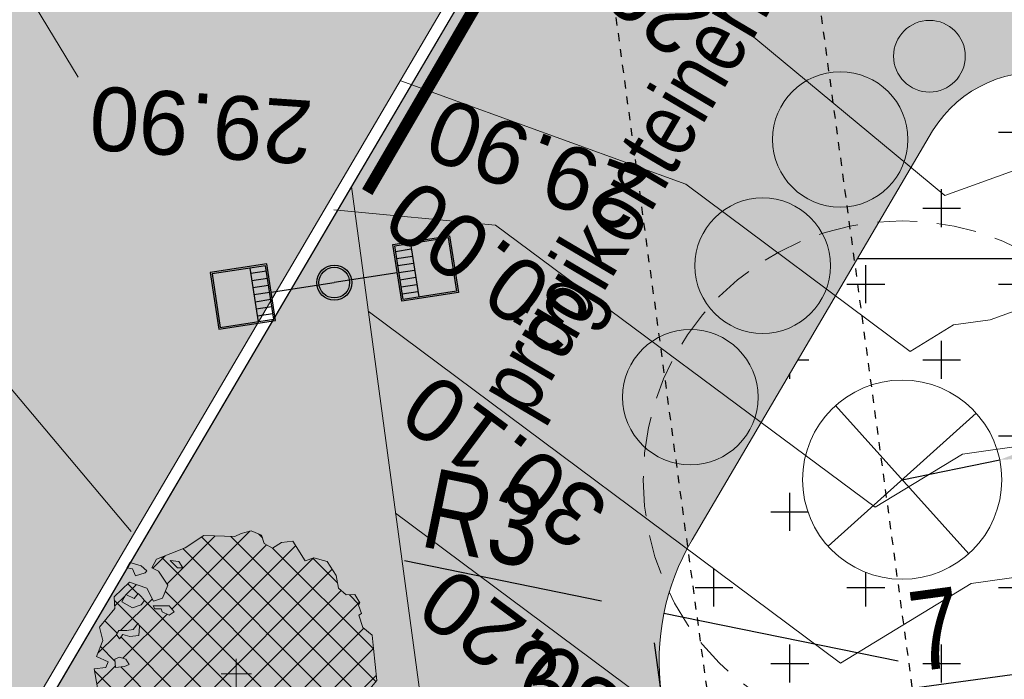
# Model space of a CAD drawing. Header units: metres. Extents: x 737835 to 905050, y 6570742 to 6590316.
# Tile 58 of 64: x 737965 to 737977, y 6590161 to 6590169. Entities that reach past the tile are written whole.
import ezdxf

# ---------------------------------------------------------------- set-up
doc = ezdxf.new("R2010")
doc.units = ezdxf.units.M
doc.header["$LTSCALE"] = 0.5
doc.linetypes.add('DASHED', pattern=[0.75, 0.5, -0.25])
for name, color, linetype in [('_Polka haljastus viirutus', 7, 'Continuous'), ('_Polka puud RG', 7, 'Continuous'), ('_Polka puud_tekst', 7, 'Continuous'), ('_Polka puude viirutus', 7, 'Continuous'), ('AR_hoone', 7, 'Continuous'), ('AS_prügikonteiner', 7, 'Continuous')]:
    doc.layers.add(name, color=color, linetype=linetype)
for name, color, linetype, lineweight in [('AR_ventkorstnad', 7, 'Continuous', 0), ('AS_asfalttee sõiduauto', 9, 'Continuous', 0), ('AS_haljastus_muru', 63, 'Continuous', 5), ('AS_metall-leht ääris 0cm', 164, 'Continuous', 15), ('AS_mõõdud', 7, 'Continuous', 0), ('AS_sillutiskivi RG', 9, 'Continuous', 0), ('AS_tekst', 7, 'Continuous', 0), ('AS_tänavavalgustid', 222, 'Continuous', 13), ('AS_välimoobel RG', 252, 'Continuous', 0), ('AS_äärekivi 10cm', 7, 'Continuous', 13), ('AS_äärekivi 2cm', 7, 'Continuous', 13), ('TM-vertikaal', 5, 'Continuous', 35), ('TM-vertikaal-181548', 5, 'Continuous', 35)]:
    doc.layers.add(name, color=color, linetype=linetype, lineweight=lineweight)
doc.styles.add('GENERATED_STYLE_1', font='ARIALN.TTF')
doc.styles.add('Style-Arial Narrow', font='ARIALN.TTF')
doc.styles.add('TM_TXT', font='swissl.ttf')
doc.dimstyles.new('ISO-25', dxfattribs={"dimtxt": 2.5, "dimasz": 2.5, "dimexe": 1.25, "dimexo": 0.625, "dimtad": 1, "dimdec": 1, "dimtxsty": 'Standard', "dimcen": 2.5, "dimadec": 0, "dimazin": 0, "dimtfac": 1, "dimtdec": 1, "dimtmove": 0, "dimatfit": 3, "dimfxl": 1, "dimarcsym": 0})

# ---------------------------------------------------------------- blocks, each defined once
blk = doc.blocks.new('moolok')
at = {"layer": 'AS_välimoobel RG'}
h = blk.add_hatch(color=256, dxfattribs=at)
h.dxf.hatch_style = 1
h.set_gradient(color1=(147, 149, 152), tint=1, name='INVSPHERICAL')
edge = h.paths.add_edge_path()
edge.add_arc((737969.4937283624, 6590171.290385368), 0.85, 0, 360)
at = {"layer": 'AS_välimoobel RG', "color": 7, "lineweight": 0}
blk.add_circle((737969.4937283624, 6590171.290385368), 0.85, dxfattribs=at)
blk = doc.blocks.new('plan.puu')
at = {"layer": '_Polka puude viirutus', "true_color": 0x186722, "transparency": 33554556}
h = blk.add_hatch(dxfattribs=at)
h.set_pattern_fill('ANSI37', color=99, scale=100)
h.set_pattern_definition([(45, (0, 0), (-224.5064030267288, 224.5064030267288), []), (135, (0, 0), (-224.5064030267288, -224.5064030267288), [])])
h.paths.add_polyline_path([(531547131.0800123, 6576230727.58263), (531547201.9387628, 6576230791.863492), (531547289.2333646, 6576231281.232969), (531547117.8106363, 6576231302.248141), (531547083.1320561, 6576231390.206569), (531547256.7095501, 6576231469.794425), (531547159.3865925, 6576231706.009199), (531547211.1648484, 6576231903.551799), (531546983.1609042, 6576232184.761047), (531546994.1974185, 6576232358.327894), (531546761.2165702, 6576232577.908025), (531546503.3370057, 6576232489.339022), (531546404.0971264, 6576232295.466976), (531546273.4161378, 6576232340.465), (531546193.4342455, 6576232532.700559), (531546329.5110208, 6576232739.224306), (531546429.4111753, 6576232793.508761), (531546358.9713085, 6576232919.113452), (531545931.1670554, 6576233091.743136), (531545653.543171, 6576233276.01636), (531545192.3844354, 6576233257.450594), (531545094.6425949, 6576233303.776264), (531544945.5413842, 6576233342.469735), (531544794.2818595, 6576233280.524683), (531544751.3818029, 6576233155.924603), (531544629.1636811, 6576233084.004442), (531544495.6605551, 6576233167.958629), (531544324.2413751, 6576233188.973798), (531544142.445955, 6576232896.852282), (531544011.7649664, 6576232941.850305), (531543813.0438165, 6576232883.582905), (531543676.9670402, 6576232677.06271), (531543643.6090083, 6576232485.845959), (531543528.1072199, 6576232386.258191), (531543400.2483697, 6576232392.275205), (531543324.409165, 6576232266.361674), (531543345.6479763, 6576232233.710064), (531543302.7514709, 6576232109.124182), (531543342.4105044, 6576232082.798422), (531543280.0110686, 6576231901.581628), (531543142.1948621, 6576231784.340406), (531543123.3557561, 6576231588.125453), (531543072.9015996, 6576231111.411225), (531543176.2841647, 6576230987.130632), (531543170.8883788, 6576230735.612412), (531543234.6083629, 6576230637.657581), (531543201.2503301, 6576230446.440829), (531543289.0312621, 6576230276.853375), (531543373.3333336, 6576230285.834521), (531543494.0569648, 6576230117.578265), (531543476.2970167, 6576229971.664825), (531543766.2815121, 6576229681.783271), (531543956.1209143, 6576229667.090402), (531544101.3208288, 6576229617.094174), (531544185.2040166, 6576229436.182669), (531544254.98361, 6576229450.162016), (531544325.427027, 6576229324.557325), (531544535.4296328, 6576229226.911331), (531544668.6842698, 6576229472.408988), (531544807.16785, 6576229450.06617), (531544894.9487829, 6576229280.482265), (531545104.9513887, 6576229182.836269), (531545381.2511755, 6576229277.731125), (531545537.0722707, 6576229211.409092), (531545819.0127849, 6576229228.349022), (531545968.5293292, 6576229379.569503), (531545932.771592, 6576229417.219316), (531545939.906809, 6576229579.458561), (531546096.3917286, 6576229373.54894), (531546247.6512552, 6576229435.486895), (531546250.2284521, 6576229725.982575), (531546338.4282687, 6576229746.287775), (531546527.1885139, 6576229681.293389), (531546780.506508, 6576229898.125928), (531546963.3846344, 6576230240.559608), (531546895.7633567, 6576230327.186838), (531547060.4626513, 6576230333.821527)])
h.paths.add_polyline_path([(531546840.1264032, 6576231318.513597), (531546768.2523928, 6576231349.226985), (531546816.1684, 6576231426.010453), (531546912.0004145, 6576231456.72739), (531546983.8708756, 6576231426.010453), (531546971.8936491, 6576231303.156904)], flags=16)
h.paths.add_polyline_path([(531546624.5114697, 6576231779.217958), (531546612.530693, 6576231917.428202), (531546636.4886971, 6576231963.498282), (531546708.3591582, 6576231871.358121), (531546804.1911726, 6576231856.001427), (531546923.9776409, 6576231856.001427), (531546959.9128724, 6576231794.574652), (531546912.0004145, 6576231733.147879), (531546864.0844073, 6576231794.574652), (531546756.2751663, 6576231763.857715)], flags=16)
h.paths.add_polyline_path([(531546169.3200483, 6576232086.351832), (531546097.446037, 6576232132.421913), (531546169.3200493, 6576232224.562076), (531546408.8929859, 6576232224.562076), (531546384.9349828, 6576232178.491995), (531546289.1065167, 6576232178.491994), (531546277.1292902, 6576232132.421913)], flags=16)
h.paths.add_polyline_path([(531546720.3399348, 6576232193.848687), (531546588.5726898, 6576232239.918769), (531546540.6602319, 6576232301.349092), (531546588.5726889, 6576232362.775867), (531546636.4886971, 6576232408.845948), (531546696.3819308, 6576232332.058929), (531546816.1684, 6576232393.485705), (531546876.0616347, 6576232285.988849)], flags=16)
h.paths.add_polyline_path([(531546049.53358, 6576232792.763291), (531545965.6823422, 6576232792.763291), (531546025.5755768, 6576232884.903454), (531546157.3392726, 6576232900.260147)], flags=16)
at = {"linetype": 'Continuous', "lineweight": 18}
for p, q in [((531544794.2818595, 6576233280.524683), (531544751.3818029, 6576233155.924603)), ((531544945.5413842, 6576233342.469735), (531544794.2818595, 6576233280.524683)), ((531545094.6425949, 6576233303.776264), (531544945.5413842, 6576233342.469735)), ((531545192.3844354, 6576233257.450594), (531545094.6425949, 6576233303.776264)), ((531545653.543171, 6576233276.01636), (531545192.3844354, 6576233257.450594)), ((531545931.1670554, 6576233091.743136), (531545653.543171, 6576233276.01636)), ((531544324.2413751, 6576233188.973798), (531544142.445955, 6576232896.852282)), ((531544495.6605551, 6576233167.958629), (531544324.2413751, 6576233188.973798)), ((531544629.1636811, 6576233084.004442), (531544495.6605551, 6576233167.958629)), ((531544751.3818029, 6576233155.924603), (531544629.1636811, 6576233084.004442)), ((531546358.9713085, 6576232919.113452), (531545931.1670554, 6576233091.743136)), ((531544011.7649664, 6576232941.850305), (531543813.0438165, 6576232883.582905)), ((531544142.445955, 6576232896.852282), (531544011.7649664, 6576232941.850305)), ((531543813.0438165, 6576232883.582905), (531543676.9670402, 6576232677.06271)), ((531546025.5755768, 6576232884.903454), (531545965.6823422, 6576232792.763291)), ((531545965.6823422, 6576232792.763291), (531546049.53358, 6576232792.763291)), ((531546157.3392726, 6576232900.260147), (531546025.5755768, 6576232884.903454)), ((531546049.53358, 6576232792.763291), (531546157.3392726, 6576232900.260147)), ((531546329.5110208, 6576232739.224306), (531546429.4111753, 6576232793.508761)), ((531546429.4111753, 6576232793.508761), (531546358.9713085, 6576232919.113452)), ((531546588.5726898, 6576232823.47668), (531546504.7214511, 6576232746.693211)), ((531546756.2751654, 6576232869.546761), (531546588.5726898, 6576232823.47668)), ((531546720.3399358, 6576232777.406598), (531546804.1911726, 6576232792.76329)), ((531546804.1911726, 6576232792.76329), (531546756.2751654, 6576232869.546761)), ((531543676.9670402, 6576232677.06271), (531543643.6090083, 6576232485.845959)), ((531546193.4342455, 6576232532.700559), (531546329.5110208, 6576232739.224306)), ((531546504.7214511, 6576232746.693211), (531546528.6794543, 6576232715.979822)), ((531546528.6794543, 6576232715.979822), (531546672.4239276, 6576232669.909742)), ((531546672.4239276, 6576232669.909742), (531546720.3399358, 6576232777.406598)), ((531546273.4161378, 6576232340.465), (531546193.4342455, 6576232532.700559)), ((531546761.2165702, 6576232577.908025), (531546503.3370057, 6576232489.339022)), ((531546994.1974185, 6576232358.327894), (531546761.2165702, 6576232577.908025)), ((531543400.2483697, 6576232392.275205), (531543324.409165, 6576232266.361674)), ((531543528.1072199, 6576232386.258191), (531543400.2483697, 6576232392.275205)), ((531543643.6090083, 6576232485.845959), (531543528.1072199, 6576232386.258191)), ((531546503.3370057, 6576232489.339022), (531546404.0971264, 6576232295.466976)), ((531546588.5726889, 6576232362.775867), (531546540.6602319, 6576232301.349092)), ((531546636.4886971, 6576232408.845948), (531546588.5726889, 6576232362.775867)), ((531546696.3819308, 6576232332.058929), (531546636.4886971, 6576232408.845948)), ((531546816.1684, 6576232393.485705), (531546696.3819308, 6576232332.058929)), ((531546876.0616347, 6576232285.988849), (531546816.1684, 6576232393.485705)), ((531546983.1609042, 6576232184.761047), (531546994.1974185, 6576232358.327894)), ((531543345.6479763, 6576232233.710064), (531543302.7514709, 6576232109.124182)), ((531543324.409165, 6576232266.361674), (531543345.6479763, 6576232233.710064)), ((531546097.446037, 6576232132.421913), (531546169.3200493, 6576232224.562076)), ((531546169.3200493, 6576232224.562076), (531546408.8929859, 6576232224.562076)), ((531546404.0971264, 6576232295.466976), (531546273.4161378, 6576232340.465)), ((531546408.8929859, 6576232224.562076), (531546384.9349828, 6576232178.491995)), ((531546540.6602319, 6576232301.349092), (531546588.5726898, 6576232239.918769)), ((531546588.5726898, 6576232239.918769), (531546720.3399348, 6576232193.848687)), ((531546720.3399348, 6576232193.848687), (531546876.0616347, 6576232285.988849)), ((531543342.4105044, 6576232082.798422), (531543280.0110686, 6576231901.581628)), ((531543302.7514709, 6576232109.124182), (531543342.4105044, 6576232082.798422)), ((531546169.3200483, 6576232086.351832), (531546097.446037, 6576232132.421913)), ((531546277.1292902, 6576232132.421913), (531546169.3200483, 6576232086.351832)), ((531546289.1065167, 6576232178.491994), (531546277.1292902, 6576232132.421913)), ((531546384.9349828, 6576232178.491995), (531546289.1065167, 6576232178.491994)), ((531547211.1648484, 6576231903.551799), (531546983.1609042, 6576232184.761047)), ((531546636.4886971, 6576231963.498282), (531546612.530693, 6576231917.428202)), ((531546612.530693, 6576231917.428202), (531546624.5114697, 6576231779.217958)), ((531546708.3591582, 6576231871.358121), (531546636.4886971, 6576231963.498282)), ((531543142.1948621, 6576231784.340406), (531543123.3557561, 6576231588.125453)), ((531543280.0110686, 6576231901.581628), (531543142.1948621, 6576231784.340406)), ((531546624.5114697, 6576231779.217958), (531546756.2751663, 6576231763.857715)), ((531546804.1911726, 6576231856.001427), (531546708.3591582, 6576231871.358121)), ((531546756.2751663, 6576231763.857715), (531546864.0844073, 6576231794.574652)), ((531546923.9776409, 6576231856.001427), (531546804.1911726, 6576231856.001427)), ((531546864.0844073, 6576231794.574652), (531546912.0004145, 6576231733.147879)), ((531546912.0004145, 6576231733.147879), (531546959.9128724, 6576231794.574652)), ((531546959.9128724, 6576231794.574652), (531546923.9776409, 6576231856.001427)), ((531547159.3865925, 6576231706.009199), (531547211.1648484, 6576231903.551799)), ((531547256.7095501, 6576231469.794425), (531547159.3865925, 6576231706.009199)), ((531543123.3557561, 6576231588.125453), (531543072.9015996, 6576231111.411225)), ((531547083.1320561, 6576231390.206569), (531547256.7095501, 6576231469.794425)), ((531545170.4463014, 6576231209.127788), (531545170.4463014, 6576231435.249407)), ((531546816.1684, 6576231426.010453), (531546768.2523928, 6576231349.226985)), ((531546768.2523928, 6576231349.226985), (531546840.1264032, 6576231318.513597)), ((531546912.0004145, 6576231456.72739), (531546816.1684, 6576231426.010453)), ((531546983.8708756, 6576231426.010453), (531546912.0004145, 6576231456.72739)), ((531546971.8936491, 6576231303.156904), (531546983.8708756, 6576231426.010453)), ((531547117.8106363, 6576231302.248141), (531547083.1320561, 6576231390.206569)), ((531545170.4463014, 6576231209.127788), (531544944.324683, 6576231209.127788)), ((531545170.4463014, 6576231209.127788), (531545170.4463014, 6576230983.006167)), ((531545170.4463014, 6576231209.127788), (531545396.5679216, 6576231209.127788)), ((531546840.1264032, 6576231318.513597), (531546971.8936491, 6576231303.156904)), ((531547289.2333646, 6576231281.232969), (531547117.8106363, 6576231302.248141)), ((531547201.9387628, 6576230791.863492), (531547289.2333646, 6576231281.232969)), ((531543072.9015996, 6576231111.411225), (531543176.2841647, 6576230987.130632)), ((531543176.2841647, 6576230987.130632), (531543170.8883788, 6576230735.612412)), ((531543170.8883788, 6576230735.612412), (531543234.6083629, 6576230637.657581)), ((531547131.0800123, 6576230727.58263), (531547201.9387628, 6576230791.863492)), ((531543234.6083629, 6576230637.657581), (531543201.2503301, 6576230446.440829)), ((531547060.4626513, 6576230333.821527), (531547131.0800123, 6576230727.58263)), ((531543201.2503301, 6576230446.440829), (531543289.0312621, 6576230276.853375)), ((531546895.7633567, 6576230327.186838), (531547060.4626513, 6576230333.821527)), ((531546963.3846344, 6576230240.559608), (531546895.7633567, 6576230327.186838)), ((531543289.0312621, 6576230276.853375), (531543373.3333336, 6576230285.834521)), ((531543373.3333336, 6576230285.834521), (531543494.0569648, 6576230117.578265)), ((531546780.506508, 6576229898.125928), (531546963.3846344, 6576230240.559608)), ((531543494.0569648, 6576230117.578265), (531543476.2970167, 6576229971.664825)), ((531543476.2970167, 6576229971.664825), (531543766.2815121, 6576229681.783271)), ((531546527.1885139, 6576229681.293389), (531546780.506508, 6576229898.125928)), ((531546247.6512552, 6576229435.486895), (531546250.2284521, 6576229725.982575)), ((531546250.2284521, 6576229725.982575), (531546338.4282687, 6576229746.287775)), ((531546338.4282687, 6576229746.287775), (531546527.1885139, 6576229681.293389)), ((531543766.2815121, 6576229681.783271), (531543956.1209143, 6576229667.090402)), ((531543956.1209143, 6576229667.090402), (531544101.3208288, 6576229617.094174)), ((531544101.3208288, 6576229617.094174), (531544185.2040166, 6576229436.182669)), ((531545932.771592, 6576229417.219316), (531545939.906809, 6576229579.458561)), ((531545939.906809, 6576229579.458561), (531546096.3917286, 6576229373.54894)), ((531544185.2040166, 6576229436.182669), (531544254.98361, 6576229450.162016)), ((531544254.98361, 6576229450.162016), (531544325.427027, 6576229324.557325)), ((531544535.4296328, 6576229226.911331), (531544668.6842698, 6576229472.408988)), ((531544668.6842698, 6576229472.408988), (531544807.16785, 6576229450.06617)), ((531544807.16785, 6576229450.06617), (531544894.9487829, 6576229280.482265)), ((531545968.5293292, 6576229379.569503), (531545932.771592, 6576229417.219316)), ((531546096.3917286, 6576229373.54894), (531546247.6512552, 6576229435.486895)), ((531544325.427027, 6576229324.557325), (531544535.4296328, 6576229226.911331)), ((531544894.9487829, 6576229280.482265), (531545104.9513887, 6576229182.836269)), ((531545104.9513887, 6576229182.836269), (531545381.2511755, 6576229277.731125)), ((531545381.2511755, 6576229277.731125), (531545537.0722707, 6576229211.409092)), ((531545819.0127849, 6576229228.349022), (531545968.5293292, 6576229379.569503))]:
    blk.add_line(p, q, dxfattribs=at)
at = {"layer": '_Polka puud_tekst', "linetype": 'Continuous', "lineweight": 18}
blk.add_line((531545537.0722707, 6576229211.409092), (531545819.0127849, 6576229228.349022), dxfattribs=at)
blk = doc.blocks.new('*D103')
at = {"layer": 'AS_mõõdud', "color": 0, "lineweight": -2, "transparency": 16777216}
for p, q in [((737979.7504547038, 6590161.320180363), (737979.6566435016, 6590162.013885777)), ((737972.8150963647, 6590160.066391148), (737972.67933171, 6590161.070329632)), ((737978.9978719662, 6590160.915696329), (737973.6061276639, 6590160.186559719))]:
    blk.add_line(p, q, dxfattribs=at)
at = {"layer": 'AS_mõõdud', "color": 0, "transparency": 16777216}
for points in [[(737978.9800036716, 6590161.047826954), (737979.015740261, 6590160.783565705), (737979.7906557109, 6590161.022906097)], [(737973.5882593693, 6590160.318690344), (737973.6239959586, 6590160.054429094), (737972.8133439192, 6590160.079349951)]]:
    blk.add_solid(points, dxfattribs=at)
at = {"layer": 'Defpoints', "color": 0, "transparency": 16777216}
for p in [(737979.7906583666, 6590161.022886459), (737972.8133439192, 6590160.079349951), (737972.8553000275, 6590159.769097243)]:
    blk.add_point(p, dxfattribs=at)
at = {"layer": 'AS_mõõdud', "color": 0, "transparency": 16777216, "insert": (737976.2081912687, 6590161.244813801), "char_height": 1, "attachment_point": 5, "rotation": 7.701504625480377, "style": 'Style-Arial Narrow'}
blk.add_mtext('7', dxfattribs=at)
blk = doc.blocks.new('*D104')
at = {"layer": 'AS_mõõdud', "color": 0, "lineweight": -2, "transparency": 16777216}
for p, q in [((737972.8150963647, 6590160.066391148), (737972.6793317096, 6590161.070329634)), ((737972.020560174, 6590159.972140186), (737970.6331886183, 6590159.784523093)), ((737969.836311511, 6590159.707582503), (737969.974417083, 6590158.686333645))]:
    blk.add_line(p, q, dxfattribs=at)
at = {"layer": 'AS_mõõdud', "color": 0, "transparency": 16777216}
for points in [[(737972.0026918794, 6590160.104270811), (737972.0384284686, 6590159.840009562), (737972.8133439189, 6590160.079349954)], [(737970.6153203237, 6590159.916653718), (737970.651056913, 6590159.652392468), (737969.8404048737, 6590159.677313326)]]:
    blk.add_solid(points, dxfattribs=at)
at = {"layer": 'Defpoints', "color": 0, "transparency": 16777216}
for p in [(737969.7961078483, 6590160.004876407), (737972.8553000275, 6590159.769097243), (737969.8404048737, 6590159.677313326)]:
    blk.add_point(p, dxfattribs=at)
at = {"layer": 'AS_mõõdud', "color": 0, "transparency": 16777216, "insert": (737971.2316489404, 6590160.582495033), "char_height": 1, "attachment_point": 5, "rotation": 7.701504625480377, "style": 'Style-Arial Narrow'}
blk.add_mtext('3', dxfattribs=at)
blk = doc.blocks.new('*D153')
at = {"layer": 'AS_mõõdud', "color": 0, "lineweight": -2, "transparency": 16777216}
for p, q in [((737969.5430351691, 6590162.102339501), (737972.013723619, 6590161.599782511)), ((737975.7374699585, 6590160.84234393), (737972.7976702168, 6590161.440321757))]:
    blk.add_line(p, q, dxfattribs=at)
at = {"layer": 'AS_mõõdud', "color": 0, "transparency": 16777216}
blk.add_solid([(737972.0403004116, 6590161.730440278), (737971.9871468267, 6590161.469124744), (737972.7976702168, 6590161.440321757)], dxfattribs=at)
at = {"layer": 'Defpoints', "color": 0, "transparency": 16777216}
for p in [(737972.7976702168, 6590161.440321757), (737975.7374699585, 6590160.84234393)]:
    blk.add_point(p, dxfattribs=at)
at = {"layer": 'AS_mõõdud', "color": 0, "transparency": 16777216, "insert": (737970.528041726, 6590162.627105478), "char_height": 1, "attachment_point": 5, "rotation": 348.5024552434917, "style": 'Style-Arial Narrow'}
blk.add_mtext('R3', dxfattribs=at)
blk = doc.blocks.new('*D178')
at = {"layer": 'AS_mõõdud', "color": 0, "lineweight": -2, "transparency": 16777216}
for p, q in [((737981.2034598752, 6590164.222643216), (737977.7966545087, 6590163.527792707)), ((737975.7880081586, 6590163.11811009), (737977.0127925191, 6590163.367916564))]:
    blk.add_line(p, q, dxfattribs=at)
at = {"layer": 'AS_mõõdud', "color": 0, "transparency": 16777216}
blk.add_solid([(737977.7700084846, 6590163.658436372), (737977.8233005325, 6590163.397149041), (737977.0127925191, 6590163.367916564)], dxfattribs=at)
at = {"layer": 'Defpoints', "color": 0, "transparency": 16777216}
for p in [(737977.0127925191, 6590163.367916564), (737975.7880081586, 6590163.11811009)]:
    blk.add_point(p, dxfattribs=at)
at = {"layer": 'AS_mõõdud', "color": 0, "transparency": 16777216, "insert": (737979.7319211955, 6590164.739953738), "char_height": 1, "attachment_point": 5, "rotation": 11.527905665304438, "style": 'Style-Arial Narrow'}
blk.add_mtext('R1,3', dxfattribs=at)
blk = doc.blocks.new('A$Cdbbbedd0')
at = {"color": 1, "linetype": 'DASHED', "ltscale": 2}
blk.add_lwpolyline([(-2853.315331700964, 48263.53120038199), (-293.3153317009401, 48263.53120038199), (-293.3153317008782, 92929.65095000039), (20630.00426878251, 92929.65095000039), (20630.00426878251, 95489.65095000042), (-2853.315331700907, 95489.65095000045), (-2853.315331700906, 48263.53120038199)], dxfattribs=at)

msp = doc.modelspace()

# ---------------------------------------------------------------- hatches: boundary and pattern name
at = {"layer": '_Polka haljastus viirutus', "true_color": 0x139b48}
h = msp.add_hatch(dxfattribs=at)
h.set_pattern_fill('CROSS', color=114, scale=0.15)
h.set_pattern_definition([(0, (0, 0), (0.9524999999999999, 0.9524999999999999), [0.47625, -1.42875]), (90, (0.238125, -0.238125), (-0.9524999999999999, 0.9524999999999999), [0.47625, -1.42875])])
edge = h.paths.add_edge_path(flags=16)
edge.add_arc((737975.7880081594, 6590163.118110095), 1.250000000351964, 0, 360)
edge = h.paths.add_edge_path(flags=16)
edge.add_arc((737975.7349123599, 6590152.31823273), 1.250000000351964, 0, 360)
edge = h.paths.add_edge_path()
edge.add_line((737973.1516994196, 6590162.36345889), (737976.170513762, 6590167.495195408))
edge.add_arc((737977.4786868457, 6590166.70042204), 1.530680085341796, 9.047565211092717, 148.7194567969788, ccw=False)
edge.add_line((737978.9903224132, 6590166.941128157), (737980.2468521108, 6590157.64947205))
edge.add_arc((737977.2676211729, 6590157.247628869), 3.006209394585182, -31.360031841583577, 7.681780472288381, ccw=False)
edge.add_line((737979.834665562, 6590155.683155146), (737976.8188695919, 6590150.490873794))
edge.add_arc((737975.5217863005, 6590151.244249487), 1.500000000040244, 187.7015048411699, 329.8509985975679, ccw=False)
edge.add_line((737974.0353167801, 6590151.043231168), (737972.7645309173, 6590160.440307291))
edge.add_arc((737975.7374699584, 6590160.84234393), 3.000000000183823, 149.5332456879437, 187.701504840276, ccw=False)
at = {"layer": 'AR_hoone', "linetype": 'ByBlock'}
h = msp.add_hatch(dxfattribs=at)
h.set_pattern_fill('ANGLE', color=256)
h.set_pattern_definition([(0, (0, 0), (0, 6.985), [5.08, -1.905]), (90, (0, 0), (-6.985, 4.277078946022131e-16), [5.08, -1.905])])
edge = h.paths.add_edge_path()
edge.add_line((737973.1516994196, 6590162.36345889), (737976.170513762, 6590167.495195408))
edge.add_arc((737977.4786868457, 6590166.70042204), 1.530680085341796, 9.047565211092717, 148.7194567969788, ccw=False)
edge.add_line((737978.9903224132, 6590166.941128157), (737980.2468521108, 6590157.64947205))
edge.add_arc((737977.2676211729, 6590157.247628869), 3.006209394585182, -31.360031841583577, 7.681780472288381, ccw=False)
edge.add_line((737979.834665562, 6590155.683155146), (737976.8188695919, 6590150.490873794))
edge.add_arc((737975.5217863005, 6590151.244249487), 1.500000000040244, 187.7015048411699, 329.8509985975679, ccw=False)
edge.add_line((737974.0353167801, 6590151.043231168), (737972.7645309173, 6590160.440307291))
edge.add_arc((737975.7374699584, 6590160.84234393), 3.000000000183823, 149.5332456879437, 187.701504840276, ccw=False)
edge = h.paths.add_edge_path(flags=16)
edge.add_arc((737975.7880081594, 6590163.118110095), 1.250000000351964, 0, 360)
edge = h.paths.add_edge_path(flags=16)
edge.add_arc((737975.7349123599, 6590152.31823273), 1.250000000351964, 0, 360)
at = {"layer": 'AS_asfalttee sõiduauto'}
h = msp.add_hatch(color=256, dxfattribs=at)
h.dxf.hatch_style = 1
edge = h.paths.add_edge_path()
edge.add_line((737976.6570620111, 6590186.646802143), (737974.2056320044, 6590204.774384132))
edge.add_line((737974.2056320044, 6590204.774384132), (737971.0420962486, 6590228.16777233))
edge.add_arc((737980.9518930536, 6590229.507894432), 9.999999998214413, 149.5332457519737, 187.7015046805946, ccw=False)
edge.add_line((737972.3326579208, 6590234.578277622), (737974.9937754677, 6590239.101958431))
edge.add_line((737974.9937754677, 6590239.101958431), (737982.2511137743, 6590251.43883825))
edge.add_line((737982.2511137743, 6590251.43883825), (737986.1537603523, 6590258.073016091))
edge.add_line((737986.1537603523, 6590258.073016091), (737998.8293436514, 6590279.621324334))
edge.add_line((737998.8293436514, 6590279.621324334), (738002.0050273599, 6590285.018883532))
edge.add_line((738002.0050273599, 6590285.018883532), (738003.210061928, 6590287.067343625))
edge.add_arc((737998.900444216, 6590289.602534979), 5.000000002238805, 329.5332489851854, 372.6896573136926)
edge.add_line((738003.7783152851, 6590290.700885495), (738002.5417956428, 6590296.192377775))
edge.add_arc((738005.9563053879, 6590296.961223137), 3.499999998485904, 125.5781601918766, 192.6896573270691, ccw=False)
edge.add_line((738003.9199599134, 6590299.807852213), (738000.0637714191, 6590298.5146168))
edge.add_line((738000.0637714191, 6590298.5146168), (737994.0341916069, 6590295.997075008))
edge.add_arc((737994.8008752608, 6590294.149861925), 1.999999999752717, 12.69166241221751, 112.54083736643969, ccw=False)
edge.add_line((737996.7520083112, 6590294.589270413), (737997.0628176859, 6590293.209164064))
edge.add_arc((737988.2869748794, 6590291.231196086), 8.995986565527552, -29.536384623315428, 12.70153085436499, ccw=False)
edge.add_line((737996.1138683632, 6590286.796389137), (737996.0383112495, 6590286.665559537))
edge.add_line((737996.0383112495, 6590286.665559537), (737966.108593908, 6590235.83130496))
edge.add_arc((737974.7296639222, 6590230.760552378), 10.00176884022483, 149.5367514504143, 187.69799902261)
edge.add_line((737964.8180322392, 6590229.420799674), (737971.078027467, 6590183.130032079))
edge.add_arc((737970.0870477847, 6590182.99601987), 1.000000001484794, -82.31603846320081, 7.701504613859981, ccw=False)
edge.add_line((737970.2207565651, 6590182.004999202), (737948.0110100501, 6590179.00845411))
edge.add_line((737948.0110100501, 6590179.00845411), (737948.6240237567, 6590174.475403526))
edge.add_line((737948.6240237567, 6590174.475403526), (737948.7430605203, 6590173.59516166))
edge.add_line((737948.7430605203, 6590173.59516166), (737953.9282642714, 6590135.252152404))
edge.add_line((737953.9282642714, 6590135.252152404), (737958.8840850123, 6590135.917851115))
edge.add_line((737958.8840850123, 6590135.917851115), (737959.6077509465, 6590130.566560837))
edge.add_line((737959.6077509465, 6590130.566560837), (737954.6525261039, 6590129.896455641))
edge.add_line((737954.6525261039, 6590129.896455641), (737958.3914460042, 6590102.248276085))
edge.add_line((737958.3914460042, 6590102.248276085), (737963.348649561, 6590102.918495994))
edge.add_line((737963.348649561, 6590102.918495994), (737970.283215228, 6590103.856051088))
edge.add_line((737970.283215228, 6590103.856051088), (737963.2889452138, 6590154.982967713))
edge.add_arc((737969.3834702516, 6590155.807142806), 6.150000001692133, 149.5332456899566, 187.7015046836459, ccw=False)
edge.add_line((737964.082640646, 6590158.925428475), (737969.3976848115, 6590167.981472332))
edge.add_line((737969.3976848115, 6590167.981472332), (737972.4636783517, 6590173.193409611))
edge.add_line((737972.4636783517, 6590173.193409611), (737973.9537022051, 6590175.72632782))
edge.add_line((737973.9537022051, 6590175.72632782), (737974.7212194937, 6590177.031044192))
edge.add_arc((737961.7923668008, 6590184.636618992), 15.00000000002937, 329.5332456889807, 367.7015046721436)
at = {"layer": 'AS_haljastus_muru'}
h = msp.add_hatch(color=256, dxfattribs=at)
h.dxf.hatch_style = 1
edge = h.paths.add_edge_path()
edge.add_line((737968.8775933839, 6590166.797012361), (737971.5404895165, 6590147.112270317))
edge.add_arc((737968.5675504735, 6590146.710233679), 3.000000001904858, -30.149001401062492, 7.7015048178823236, ccw=False)
edge.add_line((737971.1617170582, 6590145.203482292), (737965.9948735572, 6590136.309089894))
edge.add_line((737965.9948735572, 6590136.309089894), (737964.965253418, 6590143.835318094))
edge.add_line((737964.965253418, 6590143.835318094), (737967.4427126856, 6590144.1736217))
edge.add_line((737967.4427126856, 6590144.1736217), (737966.3720540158, 6590152.001229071))
edge.add_line((737966.3720540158, 6590152.001229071), (737963.8945757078, 6590151.66241884))
edge.add_line((737963.8945757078, 6590151.66241884), (737963.4375676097, 6590155.00318104))
edge.add_arc((737969.4851928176, 6590155.803257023), 6.10031902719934, 148.6446196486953, 187.5362328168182, ccw=False)
edge.add_line((737964.2757870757, 6590158.977526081), (737968.8775933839, 6590166.797012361))
at = {"layer": 'AS_prügikonteiner'}
h = msp.add_hatch(color=256, dxfattribs=at)
h.dxf.hatch_style = 1
h.set_gradient(color1=(147, 149, 152), tint=1, name='INVSPHERICAL')
edge = h.paths.add_edge_path()
edge.add_arc((737976.1305109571, 6590168.433340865), 0.4499999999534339, 0, 360)
at = {"layer": 'AS_sillutiskivi RG'}
h = msp.add_hatch(dxfattribs=at)
h.set_pattern_fill('AR-HBONE', color=256, scale=0.003)
h.set_pattern_definition([(45, (0, 0), (0, 0.4310522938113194), [0.9144000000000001, -0.3048]), (135, (0.215526, 0.215526), (4.263256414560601e-17, 0.4310522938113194), [0.9144000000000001, -0.3048])])
edge = h.paths.add_edge_path()
edge.add_line((737983.4830792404, 6590103.351854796), (737979.0740109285, 6590135.955578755))
edge.add_line((737979.0740109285, 6590135.955578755), (737979.0868998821, 6590135.957321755))
edge.add_line((737979.0868998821, 6590135.957321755), (737977.784161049, 6590145.590633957))
edge.add_line((737977.784161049, 6590145.590633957), (737983.7885069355, 6590146.402613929))
edge.add_line((737983.7885069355, 6590146.402613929), (737980.9768545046, 6590167.17900814))
edge.add_line((737980.9768545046, 6590167.17900814), (737978.9903224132, 6590166.941128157))
edge.add_line((737978.9903224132, 6590166.941128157), (737980.2468521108, 6590157.64947205))
edge.add_arc((737977.2676211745, 6590157.247628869), 3.006209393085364, -31.360031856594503, 7.681780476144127, ccw=False)
edge.add_line((737979.834665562, 6590155.683155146), (737976.8188695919, 6590150.490873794))
edge.add_arc((737975.5217863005, 6590151.244249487), 1.500000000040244, 187.7015048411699, 329.8509985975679, ccw=False)
edge.add_line((737974.0353167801, 6590151.043231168), (737972.7645309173, 6590160.440307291))
edge.add_arc((737975.7374699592, 6590160.84234393), 3.00000000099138, 149.5332456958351, 187.7015048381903, ccw=False)
edge.add_line((737973.1516994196, 6590162.36345889), (737976.170513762, 6590167.495195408))
edge.add_arc((737977.4786868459, 6590166.700422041), 1.530680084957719, 9.047565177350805, 148.7194568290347, ccw=False)
edge.add_line((737978.9903224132, 6590166.941128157), (737980.9768545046, 6590167.17900814))
edge.add_line((737980.9768545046, 6590167.17900814), (737979.0776479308, 6590181.223064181))
edge.add_line((737979.0776479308, 6590181.223064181), (737976.4692339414, 6590180.880048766))
edge.add_arc((737961.7923576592, 6590184.636616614), 15.14999998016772, 329.5332456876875, 345.64327380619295, ccw=False)
edge.add_line((737974.8504988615, 6590176.954986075), (737968.8775933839, 6590166.797012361))
edge.add_line((737968.8775933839, 6590166.797012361), (737971.5396224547, 6590147.112114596))
edge.add_arc((737968.5666834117, 6590146.710077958), 3.000000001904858, -30.149001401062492, 7.7015048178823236, ccw=False)
edge.add_line((737971.1608499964, 6590145.203326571), (737965.9948735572, 6590136.309089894))
edge.add_line((737965.9948735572, 6590136.309089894), (737966.6562030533, 6590131.474723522))
edge.add_line((737966.6562030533, 6590131.474723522), (737973.9909202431, 6590124.281226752))
edge.add_arc((737971.8902982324, 6590122.13940808), 3.000000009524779, 7.705853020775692, 45.55635914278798, ccw=False)
edge.add_line((737974.8632067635, 6590122.541670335), (737975.8292883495, 6590115.397608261))
edge.add_arc((737969.883410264, 6590114.593534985), 6.000000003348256, -30.466754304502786, 7.701504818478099, ccw=False)
edge.add_line((737975.0549513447, 6590111.551305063), (737970.4519059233, 6590103.727861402))
edge.add_line((737970.4519059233, 6590103.727861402), (737963.3686745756, 6590102.769834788))
edge.add_line((737963.3686745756, 6590102.769834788), (737963.4853048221, 6590101.903634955))
edge.add_line((737963.4853048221, 6590101.903634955), (737964.2599999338, 6590096.149999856))
edge.add_line((737964.2599999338, 6590096.149999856), (737968.044939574, 6590096.676919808))
edge.add_line((737968.044939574, 6590096.676919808), (738030.6107786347, 6590105.376896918))
edge.add_line((738030.6107786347, 6590105.376896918), (738029.7403083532, 6590111.683526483))
edge.add_arc((738027.7647367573, 6590111.420697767), 1.992978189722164, -82.45412189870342, 7.578091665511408, ccw=False)
edge.add_line((738028.0264547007, 6590109.444978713), (738027.6517325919, 6590109.394304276))
edge.add_line((738027.6517325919, 6590109.394304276), (738021.7249182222, 6590108.523879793))
edge.add_line((738021.7249182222, 6590108.523879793), (737983.4830792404, 6590103.351854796))
edge = h.paths.add_edge_path(flags=16)
edge.add_arc((737977.25940435, 6590103.73078628), 2.249999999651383, 0, 360)

# ---------------------------------------------------------------- linework, layer by layer
at = {"layer": 'AR_ventkorstnad'}
for p, q in [((737974.8584907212, 6590162.282348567), (737976.7175255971, 6590163.953871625)), ((737974.9522466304, 6590164.047627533), (737976.6237696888, 6590162.188592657))]:
    msp.add_line(p, q, dxfattribs=at)
at = {"layer": 'AR_ventkorstnad', "linetype": 'DASHED', "ltscale": 2}
msp.add_circle((737975.7880081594, 6590163.118110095), 3.250000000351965, dxfattribs=at)
at = {"layer": 'AR_ventkorstnad'}
msp.add_circle((737975.7880081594, 6590163.118110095), 1.250000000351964, dxfattribs=at)
at = {"layer": 'AS_haljastus_muru'}
msp.add_lwpolyline([(737968.8775933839, 6590166.797012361), (737971.5396224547, 6590147.112114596, -0.1666721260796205), (737971.1608499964, 6590145.203326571), (737965.9948735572, 6590136.309089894), (737964.965253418, 6590143.835318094), (737967.4427126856, 6590144.1736217), (737966.3720540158, 6590152.001229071), (737963.8945757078, 6590151.66241884), (737963.4375676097, 6590155.00318104, -0.1711575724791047), (737964.274920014, 6590158.97737036)], format="xyb", close=True, dxfattribs=at)
at = {"layer": 'AS_metall-leht ääris 0cm'}
msp.add_lwpolyline([(737973.1516994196, 6590162.36345889), (737976.170513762, 6590167.495195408, -0.6980761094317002), (737978.9903224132, 6590166.941128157), (737980.2468521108, 6590157.64947205, -0.1720192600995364), (737979.834665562, 6590155.683155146), (737976.8188695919, 6590150.490873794, -0.7142776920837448), (737974.0353167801, 6590151.043231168), (737972.7645309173, 6590160.440307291, -0.1680974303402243)], format="xyb", close=True, dxfattribs=at)
msp.add_lwpolyline([(737965.9948735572, 6590136.309089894), (737971.1608499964, 6590145.203326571, 0.1666721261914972), (737971.5396224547, 6590147.112114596), (737968.8775933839, 6590166.797012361)], format="xyb", dxfattribs=at)
at = {"layer": 'AS_prügikonteiner', "color": 7, "lineweight": 0}
msp.add_circle((737976.1305109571, 6590168.433340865), 0.4499999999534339, dxfattribs=at)
at = {"layer": 'AS_sillutiskivi RG', "color": 9}
msp.add_lwpolyline([(737972.7645309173, 6590160.440307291, -0.168097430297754), (737973.1516994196, 6590162.36345889), (737976.170513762, 6590167.495195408, -0.698076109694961), (737978.9903224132, 6590166.941128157), (737980.9768545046, 6590167.17900814), (737979.0776479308, 6590181.223064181), (737976.4692339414, 6590180.880048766, -0.07040926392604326), (737974.8504988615, 6590176.954986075), (737968.8775933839, 6590166.797012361), (737971.5396224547, 6590147.112114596, -0.1666721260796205)], format="xyb", dxfattribs=at)
at = {"layer": 'AS_tänavavalgustid', "color": 224, "lineweight": 30}
for p, q in [((737969.4297878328, 6590165.983890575), (737969.6274262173, 6590166.014534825)), ((737969.4435777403, 6590165.894953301), (737969.6412161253, 6590165.925597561)), ((737969.4573676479, 6590165.806016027), (737969.6550060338, 6590165.836660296)), ((737967.8093952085, 6590165.734344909), (737967.6116944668, 6590165.70410556)), ((737969.4711575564, 6590165.717078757), (737969.6687959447, 6590165.747723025)), ((737967.8230029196, 6590165.645379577), (737967.6253021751, 6590165.615140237)), ((737967.8366106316, 6590165.556414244), (737967.6389098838, 6590165.52617491)), ((737969.4849474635, 6590165.628141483), (737969.6825858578, 6590165.658785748)), ((737969.4987373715, 6590165.539204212), (737969.6963757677, 6590165.56984848)), ((737967.8502183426, 6590165.467448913), (737967.6525175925, 6590165.43720958)), ((737969.5125272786, 6590165.450266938), (737969.7101656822, 6590165.480911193)), ((737967.8638260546, 6590165.378483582), (737967.6661252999, 6590165.348244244)), ((737967.8774337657, 6590165.289518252), (737967.6797330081, 6590165.259278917)), ((737967.8910414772, 6590165.200552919), (737967.6933407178, 6590165.17031357))]:
    msp.add_line(p, q, dxfattribs=at)
for points in [[(737969.5065533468, 6590165.358265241), (737969.3962340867, 6590166.069763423), (737970.1077322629, 6590166.18008271), (737970.2180515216, 6590165.468584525)], [(737969.5232527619, 6590165.381093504), (737969.4190623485, 6590166.053064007), (737970.0910328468, 6590166.157254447), (737970.1952232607, 6590165.485283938)], [(737967.9244192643, 6590165.114611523), (737967.8155575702, 6590165.826334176), (737967.1038349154, 6590165.717472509), (737967.2126966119, 6590165.005749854)], [(737967.9016252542, 6590165.131357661), (737967.7988114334, 6590165.803540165), (737967.126628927, 6590165.700726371), (737967.2294427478, 6590165.028543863)]]:
    msp.add_lwpolyline(points, close=True, dxfattribs=at)
for points in [[(737969.6167007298, 6590166.083708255), (737969.7208911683, 6590165.411737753)], [(737967.6011106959, 6590165.773300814), (737967.703924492, 6590165.101118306)], [(737969.4513937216, 6590165.714014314), (737968.6608400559, 6590165.591437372)], [(737967.8699884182, 6590165.470472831), (737968.6607914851, 6590165.591430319)]]:
    msp.add_lwpolyline(points, dxfattribs=at)
for radius in [0.2200000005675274, 0.1925000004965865]:
    msp.add_circle((737968.6607914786, 6590165.591430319), radius, dxfattribs=at)
at = {"layer": 'AS_äärekivi 10cm'}
for points in [[(737970.4519085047, 6590103.727865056), (737963.4375841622, 6590155.003060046, -0.1664445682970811), (737964.2063669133, 6590158.852772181), (737974.850513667, 6590176.955011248, 0.1680974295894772), (737976.8056998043, 6590186.666901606), (737971.190734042, 6590228.187871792, -0.1680974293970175), (737972.4619372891, 6590234.502219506), (737975.0860981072, 6590238.963076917), (737978.2372675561, 6590239.389216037), (738003.0957669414, 6590281.646624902), (738002.0775543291, 6590284.19664207, -0.231941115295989), (738002.1343158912, 6590284.942827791), (738003.3393504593, 6590286.991287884, 0.1905630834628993), (738003.9246514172, 6590290.733836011), (738002.6881317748, 6590296.225328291, -0.5126654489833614), (738006.2995512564, 6590300.293592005), (738006.4487595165, 6590300.278223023)], [(737996.0383112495, 6590286.665559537), (737966.1085847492, 6590235.831302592), (737966.1085847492, 6590235.831302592, 0.1680974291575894), (737964.8180230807, 6590229.420797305), (737964.8180230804, 6590229.420797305), (737971.078018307, 6590183.13002971, -0.4143032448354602), (737970.2207474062, 6590182.004996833), (737948.0110008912, 6590179.008451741), (737958.3914368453, 6590102.248273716), (737970.2832056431, 6590103.856048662), (737963.2889360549, 6590154.982965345, -0.1664688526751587), (737964.0768905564, 6590158.928508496), (737974.7212103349, 6590177.031041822, 0.1680974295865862), (737976.6570528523, 6590186.646799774), (737971.0420870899, 6590228.167769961, -0.168097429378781), (737972.332648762, 6590234.578275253), (737974.993766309, 6590239.101956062)]]:
    msp.add_lwpolyline(points, format="xyb", dxfattribs=at)
at = {"layer": 'AS_äärekivi 2cm', "linetype": 'DASHED', "ltscale": 2, "const_width": 0.15, "flags": 128}
msp.add_lwpolyline([(737969.0747440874, 6590166.729252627), (737974.7136215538, 6590176.410678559)], dxfattribs=at)
at = {"layer": 'TM-vertikaal-181548', "color": 151, "lineweight": 9}
for points, elevation in [([(737960.4792465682, 6590176.353747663), (737965.4474339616, 6590168.169214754)], 29.9), ([(737966.1120501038, 6590162.466194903), (737961.6386875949, 6590167.781247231)], 30.0000000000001)]:
    msp.add_lwpolyline(points, dxfattribs=dict(at, elevation=elevation))
at = {"layer": 'TM-vertikaal-181548', "color": 151, "linetype": 'Continuous', "lineweight": 9, "flags": 128}
for points, elevation in [([(737971.1640842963, 6590170.963314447), (737976.3235792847, 6590166.684450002), (737980.7399209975, 6590168.278236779)], 29.8), ([(737969.4947344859, 6590168.125556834), (737973.071471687, 6590166.825916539), (737975.8873026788, 6590164.728738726), (737976.4337584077, 6590165.061513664), (737976.8907216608, 6590165.125620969), (737980.9673447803, 6590166.596808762)], 29.90000000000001), ([(737968.6536517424, 6590166.505445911), (737970.6854225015, 6590166.311598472), (737975.4510260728, 6590162.773027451), (737976.5439375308, 6590163.438577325), (737977.4578640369, 6590163.566791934), (737981.1947685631, 6590164.915380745)], 30.00000000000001), ([(737969.0850505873, 6590165.233644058), (737975.014749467, 6590160.817316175), (737976.6541166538, 6590161.815640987), (737978.0250064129, 6590162.0079629), (737981.422192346, 6590163.233952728)], 30.10000000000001), ([(737969.4297916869, 6590162.696245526), (737974.5784728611, 6590158.861604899), (737976.7642957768, 6590160.192704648), (737978.592148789, 6590160.449133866), (737981.6496161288, 6590161.552524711)], 30.20000000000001)]:
    msp.add_lwpolyline(points, dxfattribs=dict(at, elevation=elevation))

# ---------------------------------------------------------------- block references
at = {"layer": '_Polka puud RG', "xscale": -0.00084084, "yscale": 0.00084084, "zscale": 0.00084084}
msp.add_blockref('plan.puu', (1184911.871152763, 1060602.431758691), dxfattribs=at)
at = {"layer": 'AR_hoone', "color": 6, "linetype": 'ByBlock', "xscale": 0.001, "yscale": 0.001, "zscale": 0.001, "rotation": 7.704170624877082}
msp.add_blockref('A$Cdbbbedd0', (737983.9361541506, 6590103.412623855), dxfattribs=at)
at = {"layer": 'AS_prügikonteiner', "rotation": 321.8776778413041}
for p in [(-3910973.836526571, 1861295.301348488), (-3910974.810448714, 1861293.716738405), (-3910975.718197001, 1861292.066380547)]:
    msp.add_blockref('moolok', p, dxfattribs=at)

# ---------------------------------------------------------------- texts
at = {"layer": 'AS_tekst', "insert": (737971.3077959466, 6590163.745832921), "char_height": 0.8, "attachment_point": 7, "rotation": 59.4443454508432, "line_spacing_factor": 0.7765243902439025, "style": 'GENERATED_STYLE_1'}
msp.add_mtext('prügikonteinerid', dxfattribs=at)
at = {"layer": 'TM-vertikaal', "color": 151, "linetype": 'Continuous', "lineweight": 35, "char_height": 0.8, "attachment_point": 8, "style": 'TM_TXT'}
for s, insert, rotation in [('29.80', (737972.3721567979, 6590169.876588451, 29.8), 140.11089706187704), ('29.90', (737967.0163489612, 6590167.977012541, 29.9000000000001), 176.09829667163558), ('29.90', (737971.3397794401, 6590167.453161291, 29.90000000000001), 159.49127818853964), ('30.00', (737970.830458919, 6590166.108354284, 30.00000000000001), 143.32195422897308), ('30.10', (737971.0426331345, 6590163.669689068, 30.10000000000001), 143.32195422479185), ('30.20', (737971.2548073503, 6590161.23102385, 30.20000000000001), 143.32195422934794)]:
    msp.add_mtext(s, dxfattribs=dict(at, insert=insert, rotation=rotation))

# ---------------------------------------------------------------- dimensions: what is measured, and where the dimension line sits
at = {"layer": 'AS_mõõdud'}
for center, mpoint, picture, middle in [((737975.7880081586, 6590163.11811009), (737977.0127925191, 6590163.367916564), '*D178', (737979.7319211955, 6590164.739953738)), ((737975.7374699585, 6590160.84234393), (737972.7976702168, 6590161.440321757), '*D153', (737970.528041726, 6590162.627105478))]:
    dim = msp.add_radius_dim(center=center, mpoint=mpoint, dimstyle='ISO-25', override={"dimtxt": 1, "dimasz": 0.8, "dimexe": 1, "dimexo": 0.3, "dimgap": 0.2, "dimtxsty": 'Style-Arial Narrow', "dimtmove": 1}, dxfattribs=at)
    dim.commit()
    dim.dimension.update_dxf_attribs({"geometry": picture, "text_midpoint": middle})
for base, p1, p2, picture, middle in [((737972.8133439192, 6590160.079349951), (737979.7906583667, 6590161.02288646), (737972.8553000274, 6590159.769097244), '*D103', (737976.2081912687, 6590161.244813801)), ((737969.8404048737, 6590159.677313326), (737972.8553000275, 6590159.769097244), (737969.7961078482, 6590160.004876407), '*D104', (737971.2316489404, 6590160.582495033))]:
    dim = msp.add_linear_dim(base=base, p1=p1, p2=p2, angle=187.7015046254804, dimstyle='ISO-25', override={"dimtxt": 1, "dimasz": 0.8, "dimexe": 1, "dimexo": 0.3, "dimgap": 0.2, "dimtxsty": 'Style-Arial Narrow', "dimtmove": 1}, dxfattribs=at)
    dim.commit()
    dim.dimension.update_dxf_attribs({"geometry": picture, "text_midpoint": middle})

doc.saveas('drawing.dxf')
